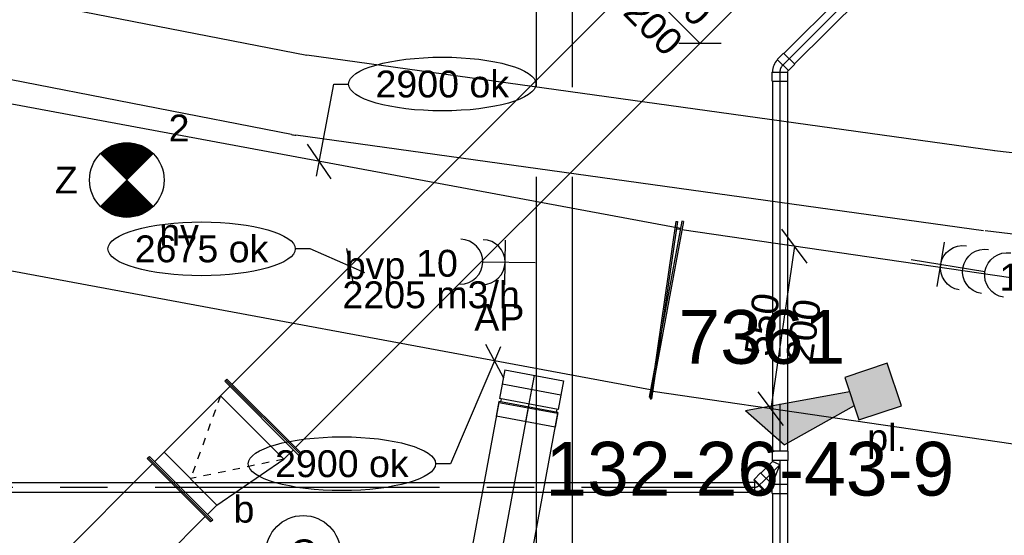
# Model space of a CAD drawing. Extents: x -329828 to 339781, y -55429 to 69176.
# Tile 88 of 140: x 12408 to 15705, y 17693 to 19420. Entities that reach past the tile are written whole.
import ezdxf
from ezdxf.enums import TextEntityAlignment as Align

# ---------------------------------------------------------------- set-up
doc = ezdxf.new("R2010")
doc.units = 0
doc.header["$LTSCALE"] = 50
doc.linetypes.add('CENTER2', pattern=[28.575, 19.05, -3.175, 3.175, -3.175])
doc.linetypes.add('STREEPJES', pattern=[0.1, 0.05, -0.05])
doc.layers.get('0').update_dxf_attribs({"linetype": 'CONTINUOUS'})
for name, color, linetype in [('brandmeldserienummers', 1, 'CONTINUOUS'), ('EL6131--', 2, 'CONTINUOUS'), ('EL6222--', 3, 'CONTINUOUS'), ('EL6311--', 3, 'CONTINUOUS'), ('EL6350--', 3, 'CONTINUOUS'), ('EL6511--', 3, 'CONTINUOUS'), ('EM6131--', 1, 'CONTINUOUS'), ('lMcht aanvoer bestaand', 1, 'CONTINUOUS'), ('lMcht aanvoer bestaand_PR', 1, 'CONTINUOUS'), ('lMcht retour bestaand_PR', 1, 'CONTINUOUS'), ('WL524---_D', 153, 'CONTINUOUS'), ('WL524---_HARTLIJN', 8, 'CONTINUOUS'), ('WL570---_RETOUR', 112, 'CONTINUOUS'), ('WL570---_RETOUR_HL', 8, 'CONTINUOUS'), ('WL570---_TOEVOER', 3, 'CONTINUOUS'), ('WM570---_RETOUR', 1, 'CONTINUOUS'), ('WM570---_RETOUR_PR', 1, 'CONTINUOUS'), ('WM570---_TOEVOER', 1, 'CONTINUOUS'), ('WM570---_TOEVOER_PR', 1, 'CONTINUOUS')]:
    doc.layers.add(name, color=color, linetype=linetype)
doc.styles.add('BURO-018', font='ARIAL.TTF', dxfattribs={"height": 90})

# ---------------------------------------------------------------- blocks, each defined once
blk = doc.blocks.new('1115B3A')
at = {"color": 0, "linetype": 'Continuous'}
blk.add_circle((0, 0), 2.5, dxfattribs=at)
at = {"color": 0, "linetype": 'Continuous', "style": 'BURO-018'}
for tag, p in [('E_GKAST', (0, 8)), ('E_GROEP', (0, 5)), ('E_SGROEP', (4.5, 5)), ('E_ARMCODE', (0, 0)), ('E_SLET', (4.5, -1))]:
    blk.add_attdef(tag, text='', height=1.8, dxfattribs=at).set_placement(p, align=Align.MIDDLE)
blk = doc.blocks.new('111304B')
at = {"color": 0, "linetype": 'Continuous'}
for p, q in [((0, 1), (0, 6)), ((-1.5, 3), (1.5, 3))]:
    blk.add_line(p, q, dxfattribs=at)
for centre in [(0, 7.5), (0, 6), (0, 4.5)]:
    blk.add_arc(centre, 1.5, 180, 0, dxfattribs=at)
at = {"color": 0, "linetype": 'Continuous', "style": 'BURO-018'}
for tag, p in [('E_GKAST', (0, 13)), ('E_GROEP', (0, 10)), ('E_SGROEP', (4.5, 10))]:
    blk.add_attdef(tag, text='', height=1.8, dxfattribs=at).set_placement(p, align=Align.MIDDLE)
at = {"color": 0, "linetype": 'Continuous', "style": 'BURO-018', "flags": 1}
for tag, p in [('E_VERMCODE', (13, 10)), ('E_MATCODE', (0, 0))]:
    blk.add_attdef(tag, text='', height=1.8, dxfattribs=at).set_placement(p, align=Align.MIDDLE)
blk = doc.blocks.new('E00018')
at = {"color": 0, "linetype": 'Continuous'}
for p, q in [((-1.768, -1.768), (1.768, 1.768)), ((1.768, -1.768), (-1.768, 1.768))]:
    blk.add_line(p, q, dxfattribs=at)
at = {"color": 0, "linetype": 'Continuous', "const_width": 2.5}
for points in [[(-0.884, 0.884, -0.198912), (0, 1.25, -0.198912), (0.884, 0.884, -1)], [(-0.884, -0.884, 0.198912), (0, -1.25, 0.198912), (0.884, -0.884, 1)]]:
    blk.add_lwpolyline(points, format="xyb", dxfattribs=at)
blk = doc.blocks.new('1115B3A-NO1')
at = {"color": 0, "linetype": 'Continuous'}
blk.add_circle((0, 0), 2.5, dxfattribs=at)
at = {"color": 0, "zscale": 50}
blk.add_blockref('E00018', (0, 0), dxfattribs=at)
at = {"color": 0, "linetype": 'Continuous', "style": 'BURO-018'}
for tag, p in [('E_GKAST', (0, 8)), ('E_GROEP', (0, 5)), ('E_SGROEP', (4.5, 5)), ('E_ARMCODE', (0, 0)), ('E_SLET', (4.5, -1))]:
    blk.add_attdef(tag, text='', height=1.8, dxfattribs=at).set_placement(p, align=Align.MIDDLE)
blk = doc.blocks.new('E00028')
at = {"color": 0, "linetype": 'Continuous'}
for p, q in [((1.5, 11), (-1.5, 9.268)), ((1.5, 11), (0.5, 4)), ((-0.5, 4), (-1.5, 9.268)), ((-1.5, 4), (-1.5, 1)), ((1.5, 4), (-1.5, 4)), ((1.5, 1), (1.5, 4)), ((-1.5, 1), (1.5, 1))]:
    blk.add_line(p, q, dxfattribs=at)
for points in [[(-1.5, 9.268), (1.5, 11), (-0.5, 4), (0.5, 4)], [(-1.5, 4), (1.5, 4), (-1.5, 1), (1.5, 1)]]:
    blk.add_solid(points, dxfattribs=at)
at = {"color": 0, "linetype": 'Continuous', "style": 'BURO-018'}
blk.add_attdef('E_TEXT1', text='', height=1.8, dxfattribs=at).set_placement((0, 13.5), align=Align.MIDDLE)
at = {"color": 0, "linetype": 'Continuous', "style": 'BURO-018', "flags": 1}
blk.add_attdef('E_MATCODE', (0, 0), '', height=1.8, dxfattribs=at)
blk = doc.blocks.new('111304A')
at = {"color": 0, "linetype": 'Continuous'}
for p, q in [((0, 1), (0, 4.5)), ((-1.5, 3), (1.5, 3))]:
    blk.add_line(p, q, dxfattribs=at)
for centre in [(0, 6), (0, 4.5)]:
    blk.add_arc(centre, 1.5, 180, 0, dxfattribs=at)
at = {"color": 0, "linetype": 'Continuous', "style": 'BURO-018'}
for tag, p in [('E_GKAST', (0, 11.5)), ('E_GROEP', (0, 8.5)), ('E_SGROEP', (4.5, 8.5))]:
    blk.add_attdef(tag, text='', height=1.8, dxfattribs=at).set_placement(p, align=Align.MIDDLE)
at = {"color": 0, "linetype": 'Continuous', "style": 'BURO-018', "flags": 1}
for tag, p in [('E_VERMCODE', (13, 8.5)), ('E_MATCODE', (0, 0))]:
    blk.add_attdef(tag, text='', height=1.8, dxfattribs=at).set_placement(p, align=Align.MIDDLE)
blk = doc.blocks.new('*U240')
at = {"layer": 'WM570---_TOEVOER', "color": 0, "ltscale": 10}
for p, q in [((-176.8, 106.1), (-35.4, 106.1)), ((106.1, -106.1), (-106.1, 106.1)), ((35.4, -106.1), (176.8, -106.1))]:
    blk.add_line(p, q, dxfattribs=at)
at = {"layer": 'WM570---_TOEVOER', "color": 0, "style": 'BURO-018'}
for s, p in [('300', (-56.5, 91.8)), ('200', (-155.5, -7.2)), ('200', (-155.5, -7.2))]:
    blk.add_text(s, height=90, rotation=315, dxfattribs=at).set_placement(p)
blk = doc.blocks.new('*U241')
at = {"color": 0, "ltscale": 10}
for p, q in [((-367, 150, -2975), (-362, 150, -2975)), ((-367, -150, -2975), (-367, 150, -2975)), ((-362, -150, -2975), (-362, 150, -2975)), ((0, 150, -2975), (-5, 150, -2975)), ((-5, -200, -2975), (-5, 150, -2975)), ((0, -200, -2975), (0, 150, -2975)), ((-362, 125, -2975), (-317, 125, -2975)), ((-50, 125, -2975), (-317, 125, -2975)), ((-317, -125, -2975), (-317, 125, -2975)), ((-5, 125, -2975), (-50, 125, -2975)), ((-50, -175, -2975), (-50, 125, -2975)), ((-317, -125, -2975), (-362, -125, -2975)), ((-317, -125, -2975), (-50, -175, -2975)), ((-367, -150, -2975), (-362, -150, -2975)), ((-50, -175, -2975), (-5, -175, -2975)), ((0, -200, -2975), (-5, -200, -2975))]:
    blk.add_line(p, q, dxfattribs=at)
at = {"color": 8, "linetype": 'STREEPJES', "ltscale": 10}
for p in [(-50, 125, -300), (-50, -175, -300)]:
    blk.add_line(p, (-317, 0, -125), dxfattribs=at)
at = {"layer": 'WM570---_TOEVOER_PR', "color": 1, "style": 'BURO-018'}
blk.add_attdef('POSNR', text='', height=90, dxfattribs=at).set_placement((0, 0), align=Align.MIDDLE)
blk = doc.blocks.new('*U242')
at = {"layer": 'WM570---_RETOUR', "color": 0, "ltscale": 10}
for p, q in [((-9.1, -49.2), (48.1, 259.3)), ((48.1, 259.3), (98.1, 259.3)), ((40, -58.3), (-40, 58.3))]:
    blk.add_line(p, q, dxfattribs=at)
blk.add_ellipse((411.8, 259.3), major_axis=(313.7, 0), ratio=0.286888, dxfattribs=at)
at = {"layer": 'WM570---_RETOUR', "color": 0, "style": 'BURO-018'}
blk.add_text('2900 ok', height=90, dxfattribs=at).set_placement((188.1, 214.3))
blk = doc.blocks.new('*U243')
at = {"layer": 'WM570---_RETOUR', "color": 0, "ltscale": 10}
for p, q in [((20.2, 47.1), (-147.6, -344.2)), ((-30.2, 56.5), (30.2, -56.5)), ((-147.6, -344.2), (-197.6, -344.2))]:
    blk.add_line(p, q, dxfattribs=at)
blk.add_ellipse((-511.3, -344.2), major_axis=(-313.7, 0), ratio=0.286888, dxfattribs=at)
at = {"layer": 'WM570---_RETOUR', "color": 0, "style": 'BURO-018'}
blk.add_text('2900 ok', height=90, dxfattribs=at).set_placement((-735, -389.2))
blk = doc.blocks.new('*U274')
at = {"color": 0, "ltscale": 10}
for p, q in [((0, 100, -3000), (839.7, 100, -3000)), ((0, -100, -3000), (0, 100, -3000)), ((999.7, 100, -3000), (1178.1, 100, -3000)), ((1178.1, 100, -3000), (1178.1, -100, -3000)), ((0, -100, -3000), (1178.1, -100, -3000))]:
    blk.add_line(p, q, dxfattribs=at)
at = {"layer": 'WL570---_RETOUR_HL', "linetype": 'CENTER2'}
blk.add_line((0, 0, -3000), (1178.1, 0, -3000), dxfattribs=at)
at = {"layer": 'WM570---_RETOUR_PR', "color": 1, "style": 'BURO-018'}
blk.add_attdef('POSNR', text='', height=90, dxfattribs=at).set_placement((0, 0), align=Align.MIDDLE)
blk = doc.blocks.new('*U346')
at = {"color": 0, "ltscale": 10}
blk.add_line((-0.5, 0), (0.5, 0), dxfattribs=at)
at = {"layer": 'WM570---_RETOUR_PR', "color": 1, "style": 'BURO-018'}
blk.add_attdef('POSNR', text='', height=90, dxfattribs=at).set_placement((0, 0), align=Align.MIDDLE)
blk = doc.blocks.new('*U348')
at = {"color": 0, "ltscale": 10}
for p, q in [((0, 300, -3000), (5, 300, -3000)), ((0, -300, -3000), (0, 300, -3000)), ((5, -300, -3000), (5, 300, -3000)), ((1353.3, 300, -3000), (1348.3, 300, -3000)), ((1348.3, -300, -3000), (1348.3, 300, -3000)), ((1353.3, -300, -3000), (1353.3, 300, -3000)), ((5, 275, -3000), (1348.3, 275, -3000)), ((5, -275, -3000), (1329.7, -275, -3000)), ((1334.7, -275, -3000), (1348.3, -275, -3000)), ((0, -300, -3000), (5, -300, -3000)), ((1353.3, -300, -3000), (1348.3, -300, -3000))]:
    blk.add_line(p, q, dxfattribs=at)
at = {"layer": 'WM570---_RETOUR_PR', "color": 1, "style": 'BURO-018'}
blk.add_attdef('POSNR', text='', height=90, dxfattribs=at).set_placement((0, 0), align=Align.MIDDLE)
blk = doc.blocks.new('*U349')
at = {"layer": 'WM570---_RETOUR', "color": 0, "ltscale": 10}
for p, q in [((81.9, 215.4), (-2.6, 328.8)), ((39.7, 272.1), (-39.7, -272.1)), ((2.6, -328.8), (-81.9, -215.4))]:
    blk.add_line(p, q, dxfattribs=at)
at = {"layer": 'WM570---_RETOUR', "color": 0, "style": 'BURO-018'}
for s, p in [('550', (-39.9, -100.2)), ('200', (98.7, -120.4)), ('200', (98.7, -120.4))]:
    blk.add_text(s, height=90, rotation=81.7028, dxfattribs=at).set_placement(p)
blk = doc.blocks.new('*U363')
at = {"color": 0, "ltscale": 10}
for p, q in [((-54.5, 100, -3000), (-5, 100, -3000)), ((-54.5, 100, -3000), (-54.5, -100, -3000)), ((-5, 100, -3000), (-5, -100, -3000)), ((5, 100, -3000), (54.5, 100, -3000)), ((5, 100, -3000), (5, -100, -3000)), ((54.5, 100, -3000), (54.5, -100, -3000)), ((-5, 95, -3000), (5, 95, -3000)), ((-5, -95, -3000), (5, -95, -3000)), ((-54.5, -100, -3000), (-5, -100, -3000)), ((5, -100, -3000), (54.5, -100, -3000))]:
    blk.add_line(p, q, dxfattribs=at)
at = {"layer": 'WL570---_RETOUR_HL', "linetype": 'CENTER2'}
blk.add_line((-54.5, 0, -3000), (54.5, 0, -3000), dxfattribs=at)
at = {"layer": 'WM570---_RETOUR_PR', "color": 1, "style": 'BURO-018'}
blk.add_attdef('POSNR', text='', height=90, dxfattribs=at).set_placement((0, 0), align=Align.MIDDLE)
blk = doc.blocks.new('*U364')
at = {"color": 0, "ltscale": 10}
for p, q in [((0, 100, -3000), (48.5, 100, -3000)), ((0, -100, -3000), (0, 100, -3000)), ((48.5, 100, -3000), (48.5, -100, -3000)), ((0, -100, -3000), (48.5, -100, -3000))]:
    blk.add_line(p, q, dxfattribs=at)
at = {"layer": 'WL570---_RETOUR_HL', "linetype": 'CENTER2'}
blk.add_line((0, 0, -3000), (48.5, 0, -3000), dxfattribs=at)
at = {"layer": 'WM570---_RETOUR_PR', "color": 1, "style": 'BURO-018'}
blk.add_attdef('POSNR', text='', height=90, dxfattribs=at).set_placement((0, 0), align=Align.MIDDLE)
blk = doc.blocks.new('*U463')
at = {"color": 0, "ltscale": 10}
for p, q in [((0, 150, -2975), (5, 150, -2975)), ((0, -150, -2975), (0, 150, -2975)), ((5, -150, -2975), (5, 150, -2975)), ((1150.2, 150, -2975), (1145.2, 150, -2975)), ((1145.2, -150, -2975), (1145.2, 150, -2975)), ((1150.2, -150, -2975), (1150.2, 150, -2975)), ((5, 125, -2975), (1145.2, 125, -2975)), ((5, -125, -2975), (1145.2, -125, -2975)), ((0, -150, -2975), (5, -150, -2975)), ((1150.2, -150, -2975), (1145.2, -150, -2975))]:
    blk.add_line(p, q, dxfattribs=at)
at = {"layer": 'WM570---_TOEVOER_PR', "color": 1, "style": 'BURO-018'}
blk.add_attdef('POSNR', text='', height=90, dxfattribs=at).set_placement((0, 0), align=Align.MIDDLE)
blk = doc.blocks.new('*U625')
at = {"color": 0, "ltscale": 10}
for p, q in [((0, 135, -2730), (2559.3, 135, -2730)), ((0, -135, -2730), (2559.3, -135, -2730))]:
    blk.add_line(p, q, dxfattribs=at)
at = {"layer": 'EM6131--', "color": 1, "style": 'BURO-018'}
blk.add_attdef('POSNR', text='', height=90, dxfattribs=at).set_placement((0, 0), align=Align.MIDDLE)
blk = doc.blocks.new('*U626')
at = {"color": 0, "ltscale": 10}
for p, q in [((0, 135, -2730), (2325.9, 135, -2730)), ((0, -135, -2730), (2325.9, -135, -2730))]:
    blk.add_line(p, q, dxfattribs=at)
at = {"layer": 'EM6131--', "color": 1, "style": 'BURO-018'}
blk.add_attdef('POSNR', text='', height=90, dxfattribs=at).set_placement((0, 0), align=Align.MIDDLE)
blk = doc.blocks.new('*U627')
at = {"color": 0, "ltscale": 10}
blk.add_arc((-3.5, -135, -2730), 270, 87, 90, dxfattribs=at)
at = {"layer": 'EM6131--', "color": 1, "style": 'BURO-018'}
blk.add_attdef('POSNR', text='', height=90, dxfattribs=at).set_placement((0, 0), align=Align.MIDDLE)
blk = doc.blocks.new('*U628')
at = {"color": 0, "ltscale": 10}
for p, q in [((0, 300, -3000), (5, 300, -3000)), ((0, -300, -3000), (0, 300, -3000)), ((5, -300, -3000), (5, 300, -3000)), ((5, 275, -3000), (3510.5, 275, -3000)), ((5, -275, -3000), (3510.5, -275, -3000)), ((0, -300, -3000), (5, -300, -3000))]:
    blk.add_line(p, q, dxfattribs=at)
at = {"layer": 'lMcht retour bestaand_PR', "color": 1, "style": 'BURO-018'}
blk.add_attdef('POSNR', text='', height=90, dxfattribs=at).set_placement((0, 0), align=Align.MIDDLE)
blk = doc.blocks.new('*U630')
at = {"color": 0, "ltscale": 10}
for p, q in [((0, 60, -2730), (5897, 60, -2730)), ((0, -60, -2730), (5897, -60, -2730))]:
    blk.add_line(p, q, dxfattribs=at)
at = {"layer": 'EM6131--', "color": 1, "style": 'BURO-018'}
blk.add_attdef('POSNR', text='', height=90, dxfattribs=at).set_placement((0, 0), align=Align.MIDDLE)
blk = doc.blocks.new('*U631')
at = {"color": 0, "ltscale": 10}
for p, q in [((0, 60, -2730), (6062.2, 60, -2730)), ((0, -60, -2730), (6062.2, -60, -2730))]:
    blk.add_line(p, q, dxfattribs=at)
at = {"layer": 'EM6131--', "color": 1, "style": 'BURO-018'}
blk.add_attdef('POSNR', text='', height=90, dxfattribs=at).set_placement((0, 0), align=Align.MIDDLE)
blk = doc.blocks.new('*U637')
at = {"color": 0, "ltscale": 10}
for p, q in [((0, 135, -2730), (1984, 135, -2730)), ((0, -135, -2730), (1984, -135, -2730))]:
    blk.add_line(p, q, dxfattribs=at)
at = {"layer": 'EM6131--', "color": 1, "style": 'BURO-018'}
blk.add_attdef('POSNR', text='', height=90, dxfattribs=at).set_placement((0, 0), align=Align.MIDDLE)
blk = doc.blocks.new('*U1173')
at = {"color": 0, "ltscale": 10}
for p, q in [((0, 175, -2775), (5, 175, -2775)), ((0, -175, -2775), (0, 175, -2775)), ((5, -175, -2775), (5, 175, -2775)), ((2471.7, 175, -2775), (2466.7, 175, -2775)), ((2466.7, -175, -2775), (2466.7, 175, -2775)), ((2471.7, -175, -2775), (2471.7, 175, -2775)), ((5, 150, -2775), (2466.7, 150, -2775)), ((5, -150, -2775), (2466.7, -150, -2775)), ((0, -175, -2775), (5, -175, -2775)), ((2471.7, -175, -2775), (2466.7, -175, -2775))]:
    blk.add_line(p, q, dxfattribs=at)
at = {"layer": 'lMcht aanvoer bestaand_PR', "color": 1, "style": 'BURO-018'}
blk.add_attdef('POSNR', text='', height=90, dxfattribs=at).set_placement((0, 0), align=Align.MIDDLE)
blk = doc.blocks.new('*U1174')
at = {"layer": 'lMcht aanvoer bestaand', "color": 0, "ltscale": 10}
for p, q in [((-133.9, 58.3), (-183.9, 58.3)), ((49.3, -21.5), (-133.9, 58.3)), ((11.3, -59.4), (-11.3, 59.4))]:
    blk.add_line(p, q, dxfattribs=at)
blk.add_ellipse((-497.6, 58.3), major_axis=(-313.7, 0), ratio=0.286888, dxfattribs=at)
at = {"layer": 'lMcht aanvoer bestaand', "color": 0, "style": 'BURO-018'}
blk.add_text('2675 ok', height=90, dxfattribs=at).set_placement((-721.4, 13.3))
blk = doc.blocks.new('*U1181')
at = {"color": 0, "ltscale": 10}
for p, q in [((0, 16, -2750), (3414, 16, -2750)), ((0, -16, -2750), (3414, -16, -2750))]:
    blk.add_line(p, q, dxfattribs=at)
at = {"layer": 'WL524---_HARTLIJN', "linetype": 'CENTER2'}
blk.add_line((0, 0, -2750), (3436, 0, -2750), dxfattribs=at)
at = {"layer": 'WL524---_D', "color": 1, "style": 'BURO-018'}
blk.add_attdef('POSNR', text='', height=90, dxfattribs=at).set_placement((0, 0), align=Align.MIDDLE)
blk = doc.blocks.new('*U1182')
at = {"color": 0, "ltscale": 10}
for p, q in [((-45, 26.2, -2750), (-14, 26.2, -2750)), ((-45, 26.2, -2750), (-45, -26.2, -2750)), ((-14, 26.2, -2750), (-12.8, 25, -2750)), ((-14, 26.2, -2750), (-14, -26.2, -2750)), ((-12.8, 25, -2750), (63.8, 25, -2750)), ((65, 26.2, -2750), (63.8, 25, -2750)), ((96, 26.2, -2750), (65, 26.2, -2750)), ((65, -26.2, -2750), (65, 26.2, -2750)), ((96, -26.2, -2750), (96, 26.2, -2750)), ((-45, -26.2, -2750), (-14, -26.2, -2750)), ((-14, -26.2, -2750), (-12.8, -25, -2750)), ((-12.8, -25, -2750), (-10.4, -25, -2750)), ((0, 0, -2750), (-10.4, -25, -2750)), ((-10.4, -25, -2750), (27.4, -62.8, -2750)), ((0, 0, -2750), (60.4, -25, -2750)), ((27.4, -64.5, -2750), (64.5, -27.4, -2750)), ((60.4, -25, -2750), (63.8, -25, -2750)), ((60.4, -25, -2750), (62.8, -27.4, -2750)), ((64.5, -27.4, -2750), (62.8, -27.4, -2750)), ((65, -26.2, -2750), (63.8, -25, -2750)), ((86.4, -49.3, -2750), (64.5, -27.4, -2750)), ((96, -26.2, -2750), (65, -26.2, -2750)), ((27.4, -64.5, -2750), (27.4, -62.8, -2750)), ((49.3, -86.4, -2750), (27.4, -64.5, -2750)), ((49.3, -86.4, -2750), (86.4, -49.3, -2750))]:
    blk.add_line(p, q, dxfattribs=at)
at = {"layer": 'WL524---_HARTLIJN', "linetype": 'CENTER2'}
for p, q in [((-14, 0, -2750), (65, 0, -2750)), ((0, 0, -2750), (46, -46, -2750))]:
    blk.add_line(p, q, dxfattribs=at)
at = {"layer": 'WL524---_D', "color": 1, "style": 'BURO-018'}
blk.add_attdef('POSNR', text='', height=90, dxfattribs=at).set_placement((0, 0), align=Align.MIDDLE)
blk = doc.blocks.new('*U1183')
at = {"color": 0, "ltscale": 10}
for p, q in [((31, 25, -2750), (34.1, 25, -2750)), ((34.1, 25, -2750), (34.1, -25, -2750)), ((31, -25, -2750), (34.1, -25, -2750))]:
    blk.add_line(p, q, dxfattribs=at)
at = {"layer": 'WL524---_HARTLIJN', "linetype": 'CENTER2'}
blk.add_line((0, 0, -2750), (11, 0, -2750), dxfattribs=at)
at = {"layer": 'WL524---_D', "color": 1, "style": 'BURO-018'}
blk.add_attdef('POSNR', text='', height=90, dxfattribs=at).set_placement((0, 0), align=Align.MIDDLE)
blk = doc.blocks.new('*U1184')
at = {"color": 0, "ltscale": 10}
for p, q in [((-4.8, -19, -2757), (19, 4.8, -2757)), ((19, 4.8, -2757), (17.8, 4.8, -2757)), ((34.5, -10.7, -2757), (19, 4.8, -2757)), ((-7.9, -16.5, -2757), (-4.8, -17.8, -2757)), ((-4.8, -19, -2757), (-4.8, -17.8, -2757)), ((10.7, -34.5, -2757), (-4.8, -19, -2757)), ((10.7, -34.5, -2757), (34.5, -10.7, -2757))]:
    blk.add_line(p, q, dxfattribs=at)
blk.add_arc((-9.2, -22.2, -2757), 38.2, 45, 88.0503, dxfattribs=at)
at = {"layer": 'WL524---_HARTLIJN', "linetype": 'CENTER2'}
blk.add_line((-31, 0, -2757), (-9.2, 0, -2757), dxfattribs=at)
blk.add_arc((-9.2, -22.2, -2757), 22.2, 45, 90, dxfattribs=at)
at = {"layer": 'WL524---_D', "color": 1, "style": 'BURO-018'}
blk.add_attdef('POSNR', text='', height=90, dxfattribs=at).set_placement((0, 0), align=Align.MIDDLE)
blk = doc.blocks.new('*U1216')
at = {"color": 0, "ltscale": 10}
for p, q in [((30, 25, -2750), (1269.8, 25, -2750)), ((30, -25, -2750), (1269.8, -25, -2750))]:
    blk.add_line(p, q, dxfattribs=at)
at = {"layer": 'WL524---_HARTLIJN', "linetype": 'CENTER2'}
blk.add_line((0, 0, -2750), (1300.8, 0, -2750), dxfattribs=at)
at = {"layer": 'WL524---_D', "color": 1, "style": 'BURO-018'}
blk.add_attdef('POSNR', text='', height=90, dxfattribs=at).set_placement((0, 0), align=Align.MIDDLE)
blk = doc.blocks.new('*U1218')
at = {"color": 0, "ltscale": 10}
for p, q in [((30, 25, -2750), (504.8, 25, -2750)), ((30, -25, -2750), (504.8, -25, -2750))]:
    blk.add_line(p, q, dxfattribs=at)
at = {"layer": 'WL524---_HARTLIJN', "linetype": 'CENTER2'}
blk.add_line((0, 0, -2750), (534.8, 0, -2750), dxfattribs=at)
at = {"layer": 'WL524---_D', "color": 1, "style": 'BURO-018'}
blk.add_attdef('POSNR', text='', height=90, dxfattribs=at).set_placement((0, 0), align=Align.MIDDLE)
blk = doc.blocks.new('*U1219')
at = {"color": 0, "ltscale": 10}
for p, q in [((12.6, 49.7, -2750), (-8.7, 28.5, -2750)), ((49.7, 12.6, -2750), (12.6, 49.7, -2750)), ((-44, 26.3, -2750), (-14, 26.3, -2750)), ((-44, 26.3, -2750), (-44, -26.3, -2750)), ((-14, 26.3, -2750), (-12.8, 25, -2750)), ((-14, 26.3, -2750), (-14, -26.3, -2750)), ((-12.8, 25, -2750), (-8.7, 26.7, -2750)), ((-8.7, 28.5, -2750), (-8.7, 26.7, -2750)), ((28.5, -8.7, -2750), (-8.7, 28.5, -2750)), ((49.7, 12.6, -2750), (28.5, -8.7, -2750)), ((-44, -26.3, -2750), (-14, -26.3, -2750)), ((-14, -26.3, -2750), (-12.8, -25, -2750)), ((28.5, -8.7, -2750), (26.7, -8.7, -2750))]:
    blk.add_line(p, q, dxfattribs=at)
blk.add_arc((-12.8, 30.8, -2750), 55.8, 270, 315, dxfattribs=at)
at = {"layer": 'WL524---_HARTLIJN', "linetype": 'CENTER2'}
for p, q in [((-14, 0, -2750), (-12.8, 0, -2750)), ((9.9, 9.9, -2750), (9, 9, -2750))]:
    blk.add_line(p, q, dxfattribs=at)
blk.add_arc((-12.8, 30.8, -2750), 30.8, 270, 315, dxfattribs=at)
at = {"layer": 'WL524---_D', "color": 1, "style": 'BURO-018'}
blk.add_attdef('POSNR', text='', height=90, dxfattribs=at).set_placement((0, 0), align=Align.MIDDLE)
blk = doc.blocks.new('*U1826')
at = {"color": 0, "ltscale": 10}
for p, q in [((31, 25, -2750), (2717, 25, -2750)), ((31, -25, -2750), (2717, -25, -2750))]:
    blk.add_line(p, q, dxfattribs=at)
at = {"layer": 'WL524---_HARTLIJN', "linetype": 'CENTER2'}
blk.add_line((0, 0, -2750), (2748, 0, -2750), dxfattribs=at)
at = {"layer": 'WL524---_D', "color": 1, "style": 'BURO-018'}
blk.add_attdef('POSNR', text='', height=90, dxfattribs=at).set_placement((0, 0), align=Align.MIDDLE)

msp = doc.modelspace()

# ---------------------------------------------------------------- block references
at = {"layer": 'EL6131--'}
for name, p, rotation in [('*U630', (14199.1, 19194, 2730), 90), ('*U637', (13343.8, 19167.8, 2730), 168.9800581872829), ('*U626', (15654.6, 18846.5, 2730), 172.0887628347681), ('*U627', (13347.3, 19167.1, 2730), 172.0887628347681), ('*U625', (18198.6, 18546.3, 2730), 173.2684512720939), ('*U631', (14199.1, 12831.4, 2730), 90)]:
    msp.add_blockref(name, p, dxfattribs=dict(at, rotation=rotation))
at = {"layer": 'EL6222--'}
ref = msp.add_blockref('111304A', (14183.6, 18604), dxfattribs=dict(at, xscale=50.0000000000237, yscale=50, zscale=50, rotation=89.01120841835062))
ref.add_attrib('E_GROEP', '10', dxfattribs={"layer": '0', "color": 1, "linetype": 'Continuous', "height": 90, "style": 'BURO-018'}).set_placement((13805.3, 18603.9), align=Align.MIDDLE)
ref = msp.add_blockref('111304B', (15344.5, 18624.6), dxfattribs=dict(at, xscale=-49.99999999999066, yscale=50, zscale=50, rotation=260.7478091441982))
ref.add_attrib('E_GROEP', '14', dxfattribs={"layer": '0', "color": 1, "linetype": 'Continuous', "height": 90, "style": 'BURO-018'}).set_placement((15759.2, 18557.1), align=Align.MIDDLE)
at = {"layer": 'EL6311--'}
ref = msp.add_blockref('1115B3A', (13357.1, 17633.9), dxfattribs=dict(at, xscale=49.99999999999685, yscale=50, zscale=50, rotation=188.2564371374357))
ref.add_attrib('E_ARMCODE', 'C', dxfattribs={"layer": '0', "color": 1, "linetype": 'Continuous', "height": 90, "style": 'BURO-018'}).set_placement((13357.1, 17633.9), align=Align.MIDDLE)
ref.add_attrib('E_SLET', 'b', dxfattribs={"layer": '0', "color": 1, "linetype": 'Continuous', "height": 90, "style": 'BURO-018'}).set_placement((13158.8, 17782), align=Align.MIDDLE)
ref.add_attrib('E_GROEP', '1', dxfattribs={"layer": '0', "color": 1, "linetype": 'Continuous', "height": 90, "style": 'BURO-018'}).set_placement((13209, 17435.6), align=Align.MIDDLE)
at = {"layer": 'EL6350--'}
ref = msp.add_blockref('1115B3A-NO1', (12766.5, 18882.6), dxfattribs=dict(at, xscale=50, yscale=50, zscale=50))
ref.add_attrib('E_ARMCODE', 'Z', dxfattribs={"layer": '0', "color": 1, "linetype": 'Continuous', "height": 90, "style": 'BURO-018'}).set_placement((12563.7, 18882.6), align=Align.MIDDLE)
ref.add_attrib('E_SLET', 'nv', dxfattribs={"layer": '0', "color": 1, "linetype": 'Continuous', "height": 90, "style": 'BURO-018'}).set_placement((12941.5, 18707.6), align=Align.MIDDLE)
ref.add_attrib('E_GROEP', '2', dxfattribs={"layer": '0', "color": 1, "linetype": 'Continuous', "height": 90, "style": 'BURO-018'}).set_placement((12941.5, 19057.6), align=Align.MIDDLE)
at = {"layer": 'EL6511--', "xscale": 49.99999999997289, "yscale": 50, "zscale": 50, "rotation": 108.4223211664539}
msp.add_blockref('E00028', (15384.6, 18213.5), dxfattribs=at)
at = {"layer": 'lMcht aanvoer bestaand'}
msp.add_blockref('*U1174', (13514.5, 18593.8, 2775), dxfattribs=at)
at = {"layer": 'WL524---_D'}
for name, p, rotation in [('*U1218', (15341.9, 19646.1, 2750), 225.0000000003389), ('*U1219', (14953.8, 19258, 2750), 225.0000000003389), ('*U1216', (14953.8, 19244, 2750), 270), ('*U1182', (14953.8, 17929.2, 2750), 270), ('*U1184', (14878.2, 17853.6, 2757), 225.0000000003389), ('*U1183', (14907.9, 17883.3, 2750), 225.0000000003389), ('*U1826', (14953.8, 17864.2, 2750), 269.9999999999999)]:
    msp.add_blockref(name, p, dxfattribs=dict(at, rotation=rotation))
msp.add_blockref('*U1181', (11432.2, 17853.6, 2750), dxfattribs=at)
at = {"layer": 'WL570---_RETOUR'}
for name, p, rotation in [('*U628', (14576, 18449.2, 3000), 169.4860885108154), ('*U348', (15901.6, 18251.9, 3000), 171.7028384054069), ('*U346', (14674.3, 18430.9, 3000), 349.4239841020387), ('*U364', (14131, 18228.5, 3000), 259.4860885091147), ('*U363', (14112.2, 18127.2, 3000), 259.4860885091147), ('*U274', (14110.8, 18119.5, 3000), 259.4860885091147)]:
    msp.add_blockref(name, p, dxfattribs=dict(at, rotation=rotation))
at = {"layer": 'WL570---_TOEVOER', "rotation": 45.00000000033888}
for name, p in [('*U1173', (13221.7, 18088.9, 2775)), ('*U241', (13204, 18106.6, 2975)), ('*U463', (12131.3, 17033.8, 2975))]:
    msp.add_blockref(name, p, dxfattribs=at)
at = {"layer": 'WM570---_RETOUR'}
for name, p in [('*U242', (13411.3, 18945, 3000)), ('*U349', (14963.1, 18388.8, 3000)), ('*U243', (13998.1, 18276.7, 3000))]:
    msp.add_blockref(name, p, dxfattribs=at)
at = {"layer": 'WM570---_TOEVOER'}
msp.add_blockref('*U240', (14579.9, 19447.2, 2775), dxfattribs=at)

# ---------------------------------------------------------------- texts
at = {"layer": 'brandmeldserienummers', "color": 1, "style": 'BURO-018'}
for s, p in [('7361', (14613.8, 18267.2)), ('132-26-43-9', (14168.1, 17825.7))]:
    msp.add_text(s, height=180, dxfattribs=at).set_placement(p)
at = {"layer": 'EL6222--', "color": 1, "style": 'BURO-018'}
for s, p in [('bvp', (13496.4, 18551.5)), ('AP', (13930.3, 18377.9)), ('pl.', (15246.3, 17975.1))]:
    msp.add_text(s, height=90, dxfattribs=at).set_placement(p)
at = {"layer": 'WM570---_TOEVOER', "style": 'BURO-018'}
msp.add_text('2205 m3/h', height=90, dxfattribs=at).set_placement((13488.6, 18453.3))

doc.saveas('drawing.dxf')
